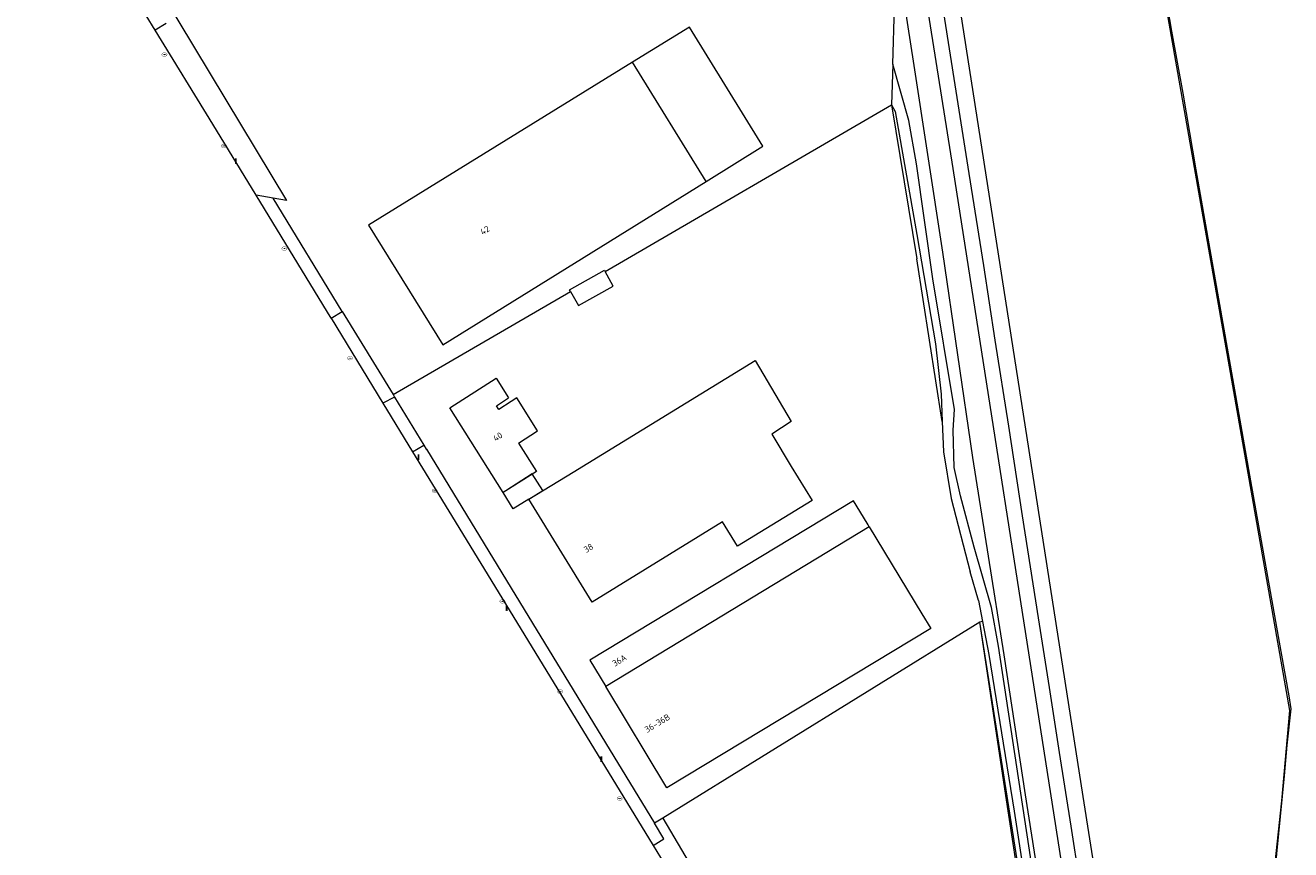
# Model space of a CAD drawing. Header units: metres. Extents: x 207155 to 208055, y 377332 to 379032.
# Tile 2 of 59: x 207486 to 207686, y 377443 to 377574. Entities that reach past the tile are written whole.
import ezdxf
from ezdxf.enums import TextEntityAlignment as Align

# ---------------------------------------------------------------- set-up
doc = ezdxf.new("R2010")
doc.units = ezdxf.units.M
for name, color, linetype, lineweight in [('GB', 1, 'Continuous', 25), ('GB07', 1, 'Continuous', 25), ('GB11', 1, 'Continuous', 25), ('GKL', 52, 'Continuous', 25), ('GMV', 7, 'Continuous', 25), ('GP1', 7, 'Continuous', 25), ('LSHD', 34, 'Continuous', 25), ('LSPR', 7, 'Continuous', 25)]:
    doc.layers.add(name, color=color, linetype=linetype, lineweight=lineweight)
for name, color, linetype in [('NAR', 7, 'Continuous'), ('PPAL', 232, 'Continuous'), ('PPUT', 232, 'Continuous')]:
    doc.layers.add(name, color=color, linetype=linetype)
doc.styles.add('ISO', font='isocpeur.ttf', dxfattribs={"height": 1})

# ---------------------------------------------------------------- blocks, each defined once
blk = doc.blocks.new('paal')
at = {"linetype": 'ByBlock', "lineweight": -2}
h = blk.add_hatch(color=0, dxfattribs=at)
h.dxf.hatch_style = 1
h.paths.add_polyline_path([(0.15, 0.8), (-0.15, 0.8), (-0.15, -0.1), (0, -0.1, -0.414214), (-0.1, 0, -1), (0.1, 0, -0.414214), (0, -0.1), (0.15, -0.1)])
at = {"linetype": 'ByBlock', "lineweight": -2, "true_color": 0x681648}
h = blk.add_hatch(color=219, dxfattribs=at)
h.dxf.hatch_style = 1
h.paths.add_polyline_path([(-0.1, 0, 1), (0.1, 0, 1)])
at = {"color": 0, "linetype": 'ByBlock', "lineweight": -2}
blk.add_attdef('PAAL', (0.5, 0.35), '', height=0.5, dxfattribs=at)
blk = doc.blocks.new('put')
at = {"linetype": 'ByBlock', "lineweight": -2}
h = blk.add_hatch(color=0, dxfattribs=at)
h.dxf.hatch_style = 1
edge = h.paths.add_edge_path()
edge.add_spline(control_points=[(0.44, 0), (0.44, 0.04), (0.43, 0.09), (0.36, 0.2), (0.28, 0.26), (0.09, 0.32), (-0.02, 0.33), (-0.22, 0.29), (-0.31, 0.24), (-0.42, 0.12), (-0.44, 0.06), (-0.44, -0.06), (-0.42, -0.12), (-0.33, -0.22), (-0.28, -0.26), (-0.1, -0.33), (0.04, -0.33), (0.27, -0.27), (0.37, -0.2), (0.43, -0.08), (0.44, -0.04), (0.44, 0)], knot_values=[0, 0, 0, 0, 0.380029, 0.380029, 1.118666, 1.118666, 1.857303, 1.857303, 2.59594, 2.59594, 3.13294, 3.13294, 3.66994, 3.66994, 4.20694, 4.20694, 5.079565, 5.079565, 5.952189, 5.952189, 6.283185, 6.283185, 6.283185, 6.283185], degree=3, periodic=0)
edge = h.paths.add_edge_path(flags=16)
edge.add_ellipse((0, 0), major_axis=(0.392, 0), ratio=0.689655, start_angle=0, end_angle=360)
h = blk.add_hatch(color=0, dxfattribs=at)
h.dxf.hatch_style = 1
h.paths.add_polyline_path([(-0.1, 0, -0.096396), (-0.09, 0.04), (-0.25, 0.04, 1), (-0.25, -0.04), (-0.09, -0.04, -0.096396)])
at = {"linetype": 'ByBlock', "lineweight": -2, "true_color": 0x681648}
h = blk.add_hatch(color=219, dxfattribs=at)
h.dxf.hatch_style = 1
h.paths.add_polyline_path([(0.1, 0, 1), (-0.1, 0, 1)])
at = {"linetype": 'ByBlock', "lineweight": -2}
h = blk.add_hatch(color=0, dxfattribs=at)
h.dxf.hatch_style = 1
h.paths.add_polyline_path([(0.25, 0.04), (0.09, 0.04, -0.096396), (0.1, 0, -0.096396), (0.09, -0.04), (0.25, -0.04, 1)])
at = {"color": 0, "linetype": 'ByBlock', "lineweight": -2}
blk.add_attdef('PUT', (0.5, 0.35), '', height=0.5, dxfattribs=at)

msp = doc.modelspace()

# ---------------------------------------------------------------- linework, layer by layer
at = {"layer": 'GB', "linetype": 'Continuous', "lineweight": 13}
for points in [[(207581.956, 377568.059), (207540.054, 377542.186), (207551.869, 377523.172)], [(207593.644, 377549.13), (207581.956, 377568.059)], [(207551.869, 377523.172), (207593.644, 377549.13)], [(207577.493, 377535.014), (207577.591, 377534.84)], [(207578.9, 377532.503), (207577.591, 377534.84)], [(207572.102, 377531.647), (207571.954, 377531.911)], [(207572.102, 377531.647), (207573.36, 377529.4)], [(207572.528, 377502.963), (207601.426, 377520.694)], [(207552.956, 377513.184), (207560.328, 377517.849)], [(207560.328, 377517.849), (207562.289, 377514.77)], [(207561.415, 377499.712), (207552.956, 377513.184)], [(207563.84, 377507.571), (207566.699, 377503.078)], [(207607.16, 377503.857), (207610.464, 377498.451)], [(207566.699, 377503.078), (207561.87, 377500)], [(207565.521, 377498.664), (207572.528, 377502.963)], [(207561.87, 377500), (207561.415, 377499.712)], [(207575.532, 377482.322), (207565.521, 377498.664)], [(207617.05, 377498.4), (207575.196, 377473.073)], [(207610.464, 377498.451), (207598.604, 377491.203)], [(207619.352, 377494.583), (207618.607, 377495.818)], [(207596.257, 377495.042), (207575.532, 377482.322)], [(207598.604, 377491.203), (207596.257, 377495.042)], [(207627.865, 377480.464), (207629.291, 377478.099)], [(207575.196, 377473.073), (207577.712, 377468.903)], [(207587.411, 377452.829), (207577.712, 377468.903)]]:
    msp.add_lwpolyline(points, dxfattribs=at)
at = {"layer": 'GB07', "linetype": 'Continuous', "lineweight": 13}
msp.add_lwpolyline([(207619.533, 377494.282), (207577.712, 377468.903)], dxfattribs=at)
at = {"layer": 'GB11', "linetype": 'Continuous', "lineweight": 13}
for points in [[(207571.954, 377531.911), (207577.493, 377535.014)], [(207573.36, 377529.4), (207578.9, 377532.503)], [(207601.426, 377520.694), (207607.121, 377511)], [(207563.84, 377507.571), (207566.854, 377509.49), (207563.587, 377514.745), (207562.688, 377514.145), (207560.745, 377512.907), (207560.374, 377513.49), (207562.289, 377514.77)], [(207607.121, 377511), (207604.082, 377508.986)], [(207604.082, 377508.986), (207607.16, 377503.857)], [(207618.607, 377495.818), (207617.05, 377498.4)], [(207619.533, 377494.282), (207619.352, 377494.583)], [(207619.533, 377494.282), (207627.865, 377480.464)], [(207629.291, 377478.099), (207587.411, 377452.829)]]:
    msp.add_lwpolyline(points, dxfattribs=at)
at = {"layer": 'GKL', "linetype": 'Continuous', "lineweight": 13}
msp.add_lwpolyline([(207661.044, 377339.014), (207658.982, 377352.488), (207651.327, 377401.095), (207640.018, 377475.315), (207638.943, 377481.447), (207636.182, 377491.039), (207633.999, 377499.211), (207633.004, 377503.702), (207632.859, 377509.61), (207633.076, 377512.914), (207629.598, 377533.624), (207627.021, 377551.926), (207625.784, 377558.794), (207623.26, 377567.728)], dxfattribs=at)
at = {"layer": 'GMV', "linetype": 'Continuous', "lineweight": 13}
for points in [[(207553.316, 378051.464), (207558.627, 378018.24), (207563.422, 377985.032), (207566.99, 377961.853), (207572.396, 377923.572), (207577.708, 377887.852), (207586.349, 377827.172), (207592.981, 377782.834), (207599.102, 377743.303), (207603.255, 377715.364), (207608.725, 377681.572), (207620.814, 377604.75), (207626.52, 377568.213), (207631.157, 377537.861), (207635.899, 377505.293), (207640.866, 377473.945), (207644.281, 377451.686), (207654.061, 377389.323), (207660.866, 377346.739), (207662.019, 377339.62)], [(207623.279, 377708.153), (207623.687, 377708.217), (207623.697, 377708.152), (207633.564, 377709.718), (207643.028, 377711.219), (207686.212, 377465.078)], [(207485.6, 377615.03), (207527.037, 377546.08)], [(207506.201, 377573.136), (207499.079, 377584.816)], [(207623.26, 377567.728), (207623.523, 377576.843)], [(207507.969, 377574.203), (207506.201, 377573.136)], [(207515.346, 377558.232), (207506.201, 377573.136)], [(207623.26, 377567.728), (207623.074, 377561.303)], [(207577.591, 377534.84), (207623.074, 377561.303)], [(207623.074, 377561.303), (207627.084, 377536.811)], [(207623.074, 377561.303), (207623.644, 377560.236), (207627.076, 377540.7), (207630.054, 377523.307), (207630.944, 377515.357), (207631.072, 377511.005)], [(207522.239, 377546.917), (207515.346, 377558.232)], [(207524.921, 377546.449), (207522.239, 377546.917)], [(207534.121, 377527.413), (207522.239, 377546.917)], [(207527.037, 377546.08), (207524.921, 377546.449)], [(207535.892, 377528.486), (207524.921, 377546.449)], [(207631.072, 377511.005), (207627.084, 377536.811)], [(207543.953, 377515.269), (207572.102, 377531.647)], [(207534.121, 377527.413), (207535.892, 377528.486)], [(207535.892, 377528.486), (207543.953, 377515.269)], [(207534.121, 377527.413), (207542.337, 377513.926)], [(207544.208, 377514.851), (207542.337, 377513.926)], [(207542.337, 377513.926), (207547.059, 377506.176)], [(207543.953, 377515.269), (207544.208, 377514.851)], [(207544.208, 377514.851), (207548.848, 377507.241)], [(207631.072, 377511.005), (207631.322, 377506.176)], [(207547.059, 377506.176), (207548.848, 377507.241)], [(207547.059, 377506.176), (207552.803, 377496.748)], [(207548.848, 377507.241), (207549.232, 377506.612)], [(207549.232, 377506.612), (207549.25, 377506.582)], [(207549.25, 377506.582), (207564.765, 377481.163)], [(207631.322, 377506.176), (207632.516, 377498.751)], [(207632.516, 377498.751), (207635.546, 377487.125)], [(207552.803, 377496.748), (207562.951, 377480.157)], [(207636.857, 377482.556), (207635.546, 377487.125)], [(207636.857, 377482.556), (207637.499, 377479.214)], [(207562.951, 377480.157), (207585.229, 377443.648)], [(207564.765, 377481.163), (207585.441, 377447.199)], [(207637.059, 377479.135), (207586.743, 377448.014)], [(207637.499, 377479.214), (207637.059, 377479.135)], [(207649.295, 377401.28), (207637.059, 377479.135)], [(207637.499, 377479.214), (207638.506, 377473.965), (207642.497, 377449.104), (207644.94, 377433.279), (207647.846, 377412.327), (207648.903, 377405.356), (207659.677, 377338.163)], [(207686.212, 377465.078), (207684.94, 377450.76)], [(207684.94, 377450.76), (207682.845, 377431.044)], [(207586.743, 377448.014), (207585.441, 377447.199)], [(207586.743, 377448.014), (207606.457, 377414.571)], [(207586.95, 377444.721), (207585.441, 377447.199)], [(207585.229, 377443.648), (207586.95, 377444.721)], [(207585.229, 377443.648), (207603.86, 377413.144)]]:
    msp.add_lwpolyline(points, dxfattribs=at)
at = {"layer": 'GP1', "linetype": 'Continuous', "lineweight": 13}
for points in [[(207590.975, 377573.628), (207581.956, 377568.059)], [(207593.644, 377549.13), (207602.647, 377554.725), (207590.975, 377573.628)], [(207566.038, 377502.657), (207561.87, 377500)], [(207567.722, 377500.014), (207566.038, 377502.657)], [(207563.005, 377497.12), (207561.415, 377499.712)], [(207565.521, 377498.664), (207567.722, 377500.014)], [(207565.521, 377498.664), (207563.005, 377497.12)]]:
    msp.add_lwpolyline(points, dxfattribs=at)
at = {"layer": 'LSHD', "linetype": 'Continuous', "lineweight": 13}
for points in [[(207665.348, 377585.394), (207667.504, 377573.001), (207669.264, 377563.157), (207671.372, 377550.934), (207676.495, 377521.728), (207680.035, 377501.59), (207684.823, 377474.47), (207686.104, 377467.426), (207686.403, 377465.338), (207685.78, 377459.573), (207685.391, 377454.702), (207683.822, 377439.095), (207681.497, 377415.252), (207679.732, 377397.275), (207678.823, 377388.312), (207678.295, 377382.415), (207677.787, 377376.72), (207678.489, 377371.837), (207680.476, 377360.035), (207681.393, 377354.233), (207681.789, 377351.922)], [(207667.815, 377342.877), (207666.461, 377351.17), (207664.89, 377361.015), (207663.172, 377371.583), (207661.107, 377384.572), (207659.61, 377394.374), (207658.712, 377400.752), (207657.446, 377409.207), (207656.057, 377418.178), (207654.426, 377428.514), (207652.907, 377438.133), (207651.565, 377446.747), (207649.731, 377458.443), (207648.147, 377468.737), (207646.409, 377479.79), (207643.853, 377496.003), (207641.656, 377510.255), (207639.522, 377523.901), (207637.687, 377535.753), (207635.377, 377550.401), (207633.328, 377563.457), (207631.378, 377575.916)], [(207656.484, 377353.239), (207654.777, 377364.194), (207648.602, 377403.693), (207647.609, 377410.184), (207646.742, 377416.146), (207644.779, 377428.011), (207643.916, 377433.9), (207641.216, 377451.582), (207637.059, 377479.135)]]:
    msp.add_lwpolyline(points, dxfattribs=at)
at = {"layer": 'LSPR', "linetype": 'Continuous', "lineweight": 13}
for points in [[(207557.257, 378052.047), (207571.161, 377956.538), (207578.529, 377907.021), (207592.883, 377809.38), (207598.955, 377768.969), (207624.174, 377605.548), (207632.789, 377551.172), (207665.49, 377341.78)], [(207601.074, 377787.215), (207603.642, 377770.619), (207607.084, 377746.856), (207612.207, 377712.812), (207620.59, 377662.104), (207653.396, 377451.438), (207668.723, 377354.3), (207670.31, 377344.779)]]:
    msp.add_lwpolyline(points, dxfattribs=at)

# ---------------------------------------------------------------- block references
at = {"layer": 'PPAL', "linetype": 'Continuous', "lineweight": 13}
for p in [(207519, 377552), (207548, 377505), (207562, 377481), (207577, 377457)]:
    msp.add_blockref('paal', p, dxfattribs=at)
at = {"layer": 'PPUT', "linetype": 'Continuous', "lineweight": 13}
for p in [(207507.68, 377569.263), (207517.133, 377554.756), (207526.717, 377538.457), (207537.127, 377521.049), (207550.565, 377499.967), (207561.313, 377482.436), (207570.477, 377468.105), (207579.928, 377451.107)]:
    msp.add_blockref('put', p, dxfattribs=at)

# ---------------------------------------------------------------- texts
at = {"layer": 'NAR', "linetype": 'Continuous', "lineweight": 13, "style": 'ISO'}
for s, rotation, p in [('42', 32.1, (207558.52, 377541.366)), ('40', 32.1, (207560.565, 377508.587)), ('38', 31.5, (207574.974, 377490.89)), ('36A', 31.2, (207579.877, 377473.058)), ('36-36B', 31.1, (207585.898, 377463.079))]:
    msp.add_text(s, height=1, rotation=rotation, dxfattribs=at).set_placement(p, align=Align.MIDDLE_CENTER)

doc.saveas('drawing.dxf')
